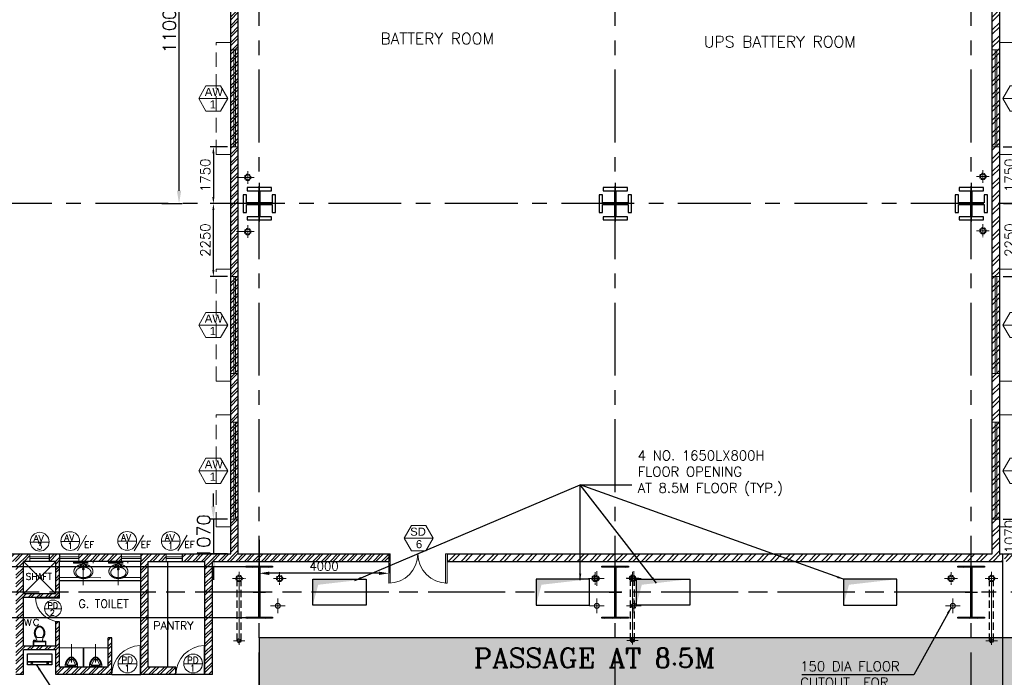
# Model space of a CAD drawing. Header units: inches. Extents: x 156890 to 366890, y 36423 to 221804.
# Tile 8 of 163: x 179339 to 209764, y 136298 to 156608. Entities that reach past the tile are written whole.
import ezdxf
from ezdxf.enums import TextEntityAlignment as Align

# ---------------------------------------------------------------- set-up
doc = ezdxf.new("R2010")
doc.units = ezdxf.units.IN
doc.header["$LTSCALE"] = 1800
doc.header["$MEASUREMENT"] = 0
for name, pattern in [('1 NORTH ELEVATION$0$NORTH ELEVATION$0$HIDDEN', [0.375, 0.25, -0.125]), ('CENTER', [2, 1.25, -0.25, 0.25, -0.25]), ('CENTER2', [1.125, 0.75, -0.125, 0.125, -0.125]), ('CONTINOUS', [0]), ('DASHED', [0.75, 0.5, -0.25]), ('HIDDEN', [0.375, 0.25, -0.125]), ('HIDDEN2', [0.1875, 0.125, -0.0625])]:
    doc.linetypes.add(name, pattern=pattern)
for name, color, linetype, lineweight in [('2CON', 1, 'Continuous', 13), ('7', 8, 'CENTER', 13), ('A-DOOR', 31, 'Continuous', 9), ('A-DOOR TAG', 3, 'Continuous', 15), ('A-WIN TAG', 3, 'Continuous', 13), ('A-WIN TAG TEXT', 3, 'Continuous', 13), ('CCONTHIN', 15, '1 NORTH ELEVATION$0$NORTH ELEVATION$0$HIDDEN', 13), ('CHAT', 11, 'Continuous', 13), ('CL', 8, 'CENTER', 15), ('dimension line', 4, 'Continuous', 13), ('DOOR', 235, 'Continuous', 13), ('DRAIN', 251, 'DASHED', 25), ('OPENING EO', 2, 'Continuous', 18), ('RAIN WATER', 6, 'Continuous', 18), ('SUNSHADE', 2, '1 NORTH ELEVATION$0$NORTH ELEVATION$0$HIDDEN', 13), ('WALL HATCH', 251, 'Continuous', 13), ('WIN', 31, 'Continuous', 13), ('WINDOW', 3, 'Continuous', 13)]:
    doc.layers.add(name, color=color, linetype=linetype, lineweight=lineweight)
for name, color, linetype in [('BRACING', 1, 'HIDDEN'), ('CEN', 8, 'CENTER'), ('COL', 1, 'Continuous'), ('DIM', 4, 'Continuous'), ('FORMAT', 7, 'Continuous'), ('GRID', 251, 'CENTER'), ('HATCH', 5, 'Continuous'), ('TEXT', 3, 'Continuous'), ('TRAY', 11, 'Continuous'), ('WALL', 6, 'Continuous')]:
    doc.layers.add(name, color=color, linetype=linetype)
doc.styles.add('ROAMNS', font='ROMANS.shx')
doc.styles.add('ROMANC', font='ROMANC.SHX')
doc.styles.add('ROMANS', font='romans.shx')
doc.styles.get("Standard").update_dxf_attribs({"font": 'arial.ttf'})
doc.dimstyles.new('DIM INT 1', dxfattribs={"dimtxt": 300, "dimasz": 200, "dimexe": 100, "dimexo": 100, "dimgap": 100, "dimtad": 1, "dimdec": 0, "dimzin": 13, "dimdsep": 46, "dimlunit": 5, "dimtxsty": 'ROAMNS', "dimblk2": 'OBLIQUE', "dimcen": 0.09, "dimclrd": 9, "dimclre": 9, "dimclrt": 4, "dimadec": 0, "dimazin": 0, "dimtfac": 1, "dimtdec": 0, "dimtix": 1, "dimtmove": 2, "dimatfit": 3, "dimfxl": 1, "dimtolj": 1, "dimtzin": 13, "dimarcsym": 0})
doc.dimstyles.new('DIM100 x2', dxfattribs={"dimscale": 0, "dimtxt": 400, "dimasz": 400, "dimexe": 100, "dimexo": 100, "dimgap": 100, "dimtad": 1, "dimdec": 0, "dimzin": 13, "dimdsep": 46, "dimtxsty": 'ROMANS', "dimblk2": 'OBLIQUE', "dimcen": 100, "dimdle": 100, "dimclrd": 9, "dimclre": 9, "dimclrt": 4, "dimadec": 0, "dimazin": 0, "dimtfac": 1.1, "dimtdec": 0, "dimtix": 1, "dimtmove": 2, "dimatfit": 3, "dimfxl": 1, "dimtolj": 1, "dimtzin": 13, "dimarcsym": 0})
doc.dimstyles.new('USER175', dxfattribs={"dimscale": 175, "dimtxt": 2, "dimasz": 1.75, "dimexe": 0, "dimexo": 0, "dimgap": 0.5, "dimtad": 1, "dimdec": 0, "dimzin": 0, "dimdsep": 46, "dimtxsty": 'ROMANS', "dimcen": 0, "dimclrd": 4, "dimclre": 4, "dimclrt": 4, "dimadec": 0, "dimazin": 0, "dimtfac": 0.09, "dimtdec": 0, "dimtix": 1, "dimtofl": 0, "dimtmove": 0, "dimatfit": 3, "dimfxl": 1, "dimtolj": 1, "dimtzin": 0, "dimarcsym": 0})
pattern_1 = [(45, (447808, 12469), (-198.87378, 198.87378), []), (45, (447940.58, 12469), (-198.87378, 198.87378), [])]

# ---------------------------------------------------------------- blocks, each defined once
blk = doc.blocks.new('*D379')
at = {"layer": 'Defpoints', "color": 0, "transparency": 16777216}
for p in [(183635, 161927), (184264, 161927), (183635, 150927)]:
    blk.add_point(p, dxfattribs=at)
at = {"layer": 'dimension line', "color": 9, "lineweight": -2, "transparency": 16777216}
for p, q in [((183735, 161927), (184364, 161927)), ((184264, 151327), (184264, 161527)), ((183735, 150927), (184364, 150927))]:
    blk.add_line(p, q, dxfattribs=at)
at = {"layer": 'dimension line', "color": 9, "transparency": 16777216}
for points in [[(184197, 161527), (184331, 161527), (184264, 161927)], [(184197, 151327), (184331, 151327), (184264, 150927)]]:
    blk.add_solid(points, dxfattribs=at)
at = {"layer": 'dimension line', "color": 4, "transparency": 16777216, "insert": (183964, 156427), "char_height": 400, "attachment_point": 5, "rotation": 90, "style": 'ROMANS'}
blk.add_mtext('\\A1;11000', dxfattribs=at)
blk = doc.blocks.new('_Oblique')
at = {"color": 0, "linetype": 'ByBlock', "lineweight": -2}
blk.add_line((-0.5, -0.5), (0.5, 0.5), dxfattribs=at)
blk = doc.blocks.new('C-1 & C-12a')
at = {"layer": 'COL'}
h = blk.add_hatch(dxfattribs=at)
h.set_pattern_fill('ANSI31', color=256, scale=200, style=0)
h.set_pattern_definition([(45, (-400, -800), (-17.67767, 17.67767), [])])
h.paths.add_polyline_path([(412, 800), (0, 800), (0, 768), (12, 768), (412, 768)])
h.paths.add_polyline_path([(0, 800), (-412, 800), (-412, 768), (0, 768)])
h.paths.add_polyline_path([(0, 768), (-12, 768), (-12, -768), (0, -768)])
h.paths.add_polyline_path([(12, 768), (0, 768), (0, -768), (12, -768)])
h.paths.add_polyline_path([(0, -768), (-12, -768), (-412, -768), (-412, -800), (0, -800)])
h.paths.add_polyline_path([(412, -768), (0, -768), (0, -800), (412, -800)])
at = {"layer": 'CEN'}
for p, q in [((0, -800), (0, 800)), ((-192, 0), (192, 0))]:
    blk.add_line(p, q, dxfattribs=at)
at = {"layer": 'COL'}
for points in [[(-412, 800), (412, 800), (412, 768), (-412, 768)], [(-12, 768), (12, 768), (12, -768), (-12, -768)], [(-412, -768), (412, -768), (412, -800), (-412, -800)]]:
    blk.add_lwpolyline(points, close=True, dxfattribs=at)
blk = doc.blocks.new('pssa-2')
h = blk.add_hatch()
h.set_pattern_fill('DOTS', color=252, scale=6000, style=0)
h.paths.add_polyline_path([(194657, 14122), (194657, 15622), (102478, 15622), (102478, 27122), (71157, 27122), (71157, 25622), (100978, 25622), (100978, 14122)])
at = {"color": 252}
for q in [(102478, 27122), (71157, 25622)]:
    blk.add_line((71157, 27122), q, dxfattribs=at)
blk = doc.blocks.new('COL')
at = {"layer": 'CEN'}
for p, q in [((68089, 138821), (68089, 137621)), ((68196, 138174), (67981, 138175))]:
    blk.add_line(p, q, dxfattribs=at)
at = {"layer": 'COL'}
for p, q in [((67689, 138448), (67589, 138448)), ((67589, 138448), (67589, 137898)), ((67689, 138198), (67689, 138448)), ((68464, 138673), (67714, 138673)), ((67714, 138673), (67714, 138573)), ((67714, 138573), (68063, 138573)), ((68063, 138573), (68063, 138198)), ((68114, 138198), (68114, 138573)), ((68114, 138573), (68464, 138573)), ((68464, 138573), (68464, 138673)), ((68589, 138448), (68489, 138448)), ((68489, 138448), (68489, 138198)), ((68589, 137898), (68589, 138448)), ((68063, 138198), (67689, 138198)), ((67689, 137898), (67689, 138147)), ((67689, 138147), (68063, 138147)), ((68063, 138147), (68063, 137772)), ((68489, 138198), (68114, 138198)), ((68114, 137772), (68114, 138147)), ((68114, 138147), (68489, 138147)), ((68489, 138147), (68489, 137898)), ((67589, 137898), (67689, 137898)), ((68489, 137898), (68589, 137898)), ((68063, 137772), (67714, 137772)), ((67714, 137772), (67714, 137673)), ((67714, 137673), (68464, 137673)), ((68464, 137772), (68114, 137772)), ((68464, 137673), (68464, 137772))]:
    blk.add_line(p, q, dxfattribs=at)
blk = doc.blocks.new('A$C58DA2191')
at = {"layer": 'FORMAT'}
blk.add_blockref('COL', (-68089, -138175), dxfattribs=at)
blk = doc.blocks.new('SERVICE BUILDING-ARCH$0$dd1')
at = {"layer": 'DOOR'}
blk.add_lwpolyline([(-1000, 975), (0, 975), (0, 1000), (-1000, 1000)], close=True, dxfattribs=at)
blk.add_arc((13, 1014), 1014, 182.2093, 269.2412, dxfattribs=at)
blk = doc.blocks.new('Toilet')
for p, q in [((-10, -9.5), (-8, -9.5)), ((-10, -10.5), (-10, -9.5)), ((-7, -10.5), (-10, -10.5)), ((-8, -9.5), (-8, -9)), ((-7, -9), (-7, -10.5)), ((-4, -9), (-6, -15)), ((4, -15), (-4, -15)), ((4, -9), (6, -15)), ((9.5, -7), (9.5, -3))]:
    blk.add_line(p, q)
blk.add_lwpolyline([(10.5, -9), (10.5, -1), (-10.5, -1), (-10.5, -9)], close=True)
for points in [[(-9.5, -3), (-9.5, -7)], [(8.5, -2), (-8.5, -2)], [(-8.5, -8), (8.5, -8)]]:
    blk.add_lwpolyline(points)
for centre, radius, start, end in [((-8.6, -2.9), 0.884, 81.8699, 188.1301), ((-8.6, -7.1), 0.884, 171.8699, 278.1301), ((3.5, -22.6), 12.2, 141.4691, 247.9714), ((4.2, -22.8), 11.3, 136.3677, 238.9468), ((-3.5, -22.6), 12.2, 292.0284, 38.5307), ((-4.2, -22.8), 11.3, 301.053, 43.6321), ((8.6, -2.9), 0.884, 351.8699, 98.1301), ((8.6, -7.1), 0.884, 261.8699, 8.1301), ((0, -28.9), 4, 245.7318, 294.2682), ((0, -30), 4, 254.8605, 285.1395)]:
    blk.add_arc(centre, radius, start, end)
blk = doc.blocks.new('M_Double-Flush - 2000 X 2100 SD1-275612-8_50M')
at = {"layer": 'A-DOOR', "lineweight": 18}
for p, q in [((-1000, 1115), (-949, 1115)), ((-1000, 115), (-1000, 1115)), ((-949, 115), (-949, 1115)), ((949, 115), (949, 1114)), ((1000, 115), (1000, 1115)), ((-1000, 115), (-949, 115)), ((1000, 115), (949, 115))]:
    blk.add_line(p, q, dxfattribs=at)
at = {"layer": 'A-DOOR'}
for centre, start, end in [((-1000, 115), 0, 90), ((1000, 115), 90, 180)]:
    blk.add_arc(centre, 1000, start, end, dxfattribs=at)
blk = doc.blocks.new('*U361')
for p, q in [((-27, 308), (43, 308)), ((-186, 29), (201, 29)), ((-186, 29), (-186, 12)), ((-186, 12), (201, 12)), ((-43, 235), (-121, 59)), ((-121, 59), (136, 59)), ((-43, 235), (58, 235)), ((-20, 283), (35, 283)), ((58, 235), (136, 59)), ((201, 12), (201, 29))]:
    blk.add_line(p, q)
blk.add_circle((7, 194), 12.7)
for centre, radius, start, end in [((148, 24), 334, 121.6971, 179.1551), ((-133, 24), 334, 0.8449, 58.3029), ((8, 300), 273, 227.252, 312.748), ((148, 24), 309, 123.0108, 169.3055), ((-133, 24), 309, 10.6945, 56.9892)]:
    blk.add_arc(centre, radius, start, end)
blk = doc.blocks.new('A$C2FF047AB')
at = {"layer": 'CCONTHIN'}
for p, q in [((-300, -51), (-300, 0)), ((300, 0), (-300, 0)), ((300, -51), (300, 0)), ((300, -11), (-300, -11)), ((300, -24), (-300, -24)), ((300, -38), (-300, -38)), ((300, -51), (-300, -51)), ((-22, -147), (-13, -236)), ((-13, -236), (13, -236)), ((13, -236), (22, -147))]:
    blk.add_line(p, q, dxfattribs=at)
for points in [[(265, -397, -0.106945), (196, -471, -0.081588), (106, -514, -0.06972), (-4, -529, -0.06972), (-113, -514, -0.081588), (-204, -471, -0.106945), (-273, -397, -0.277067), (-273, -221)], [(-273, -221, -0.106945), (-204, -147, -0.081588), (-113, -104, -0.140121), (106, -104)], [(18, -179, -0.053744), (90, -191, -0.081588), (163, -226, -0.106945), (216, -282, -0.277067), (216, -400, -0.106945), (163, -457, -0.081588), (90, -491, -0.06972), (-4, -504, -0.06972), (-98, -491, -0.081588), (-171, -457, -0.106945), (-224, -400, -0.277067), (-224, -282, -0.106945), (-171, -226, -0.081588), (-98, -191, -0.059576), (-18, -178)], [(106, -104, -0.081588), (196, -147, -0.106945), (265, -221, -0.277067), (265, -397)]]:
    blk.add_lwpolyline(points, format="xyb", dxfattribs=at)
for centre in [(-77, -145), (0, -145), (76, -145)]:
    blk.add_circle(centre, 22.5, dxfattribs=at)
blk.add_arc((0, -235), 27, 125.7391, 54.2607, dxfattribs=at)
at = {"layer": 'CL', "ltscale": 0.25}
blk.add_line((0, -739), (0, -3), dxfattribs=at)
blk = doc.blocks.new('*D443')
at = {"layer": 'Defpoints', "color": 0, "transparency": 16777216}
for p in [(185864, 152677), (185324, 150927), (185864, 150927)]:
    blk.add_point(p, dxfattribs=at)
at = {"layer": 'DIM', "color": 9, "lineweight": -2, "transparency": 16777216}
for p, q in [((185764, 152677), (185224, 152677)), ((185324, 152477), (185324, 151127)), ((185764, 150927), (185224, 150927))]:
    blk.add_line(p, q, dxfattribs=at)
at = {"layer": 'DIM', "color": 9, "transparency": 16777216}
for points in [[(185291, 152477), (185357, 152477), (185324, 152677)], [(185291, 151127), (185357, 151127), (185324, 150927)]]:
    blk.add_solid(points, dxfattribs=at)
at = {"layer": 'DIM', "color": 4, "transparency": 16777216, "insert": (185074, 151802), "char_height": 300, "attachment_point": 5, "rotation": 90, "style": 'ROAMNS'}
blk.add_mtext('\\A1;1750', dxfattribs=at)
blk = doc.blocks.new('*D445')
at = {"layer": 'Defpoints', "color": 0, "transparency": 16777216}
for p in [(185864, 141177), (185324, 140107), (185864, 140107)]:
    blk.add_point(p, dxfattribs=at)
at = {"layer": 'dimension line', "color": 9, "lineweight": -2, "transparency": 16777216}
for p, q in [((185324, 141577), (185324, 141977)), ((185764, 141177), (185224, 141177)), ((185324, 141177), (185324, 140107)), ((185764, 140107), (185224, 140107)), ((185324, 139707), (185324, 139307))]:
    blk.add_line(p, q, dxfattribs=at)
at = {"layer": 'dimension line', "color": 9, "transparency": 16777216}
for points in [[(185257, 141577), (185391, 141577), (185324, 141177)], [(185257, 139707), (185391, 139707), (185324, 140107)]]:
    blk.add_solid(points, dxfattribs=at)
at = {"layer": 'dimension line', "color": 4, "transparency": 16777216, "insert": (185024, 140642), "char_height": 400, "attachment_point": 5, "rotation": 90, "style": 'ROMANS'}
blk.add_mtext('\\A1;1070', dxfattribs=at)
blk = doc.blocks.new('*D446')
at = {"color": 9, "lineweight": -2, "transparency": 16777216}
for p, q in [((185764, 150927), (185224, 150927)), ((185324, 148877), (185324, 150727)), ((185764, 148677), (185224, 148677))]:
    blk.add_line(p, q, dxfattribs=at)
at = {"color": 9, "transparency": 16777216}
for points in [[(185291, 150727), (185357, 150727), (185324, 150927)], [(185291, 148877), (185357, 148877), (185324, 148677)]]:
    blk.add_solid(points, dxfattribs=at)
at = {"layer": 'Defpoints', "color": 0, "transparency": 16777216}
for p in [(185324, 150927), (185864, 150927), (185864, 148677)]:
    blk.add_point(p, dxfattribs=at)
at = {"color": 4, "transparency": 16777216, "insert": (185074, 149802), "char_height": 300, "attachment_point": 5, "rotation": 90, "style": 'ROAMNS'}
blk.add_mtext('\\A1;2250', dxfattribs=at)
blk = doc.blocks.new('*D449')
at = {"layer": 'Defpoints', "color": 0, "transparency": 16777216}
for p in [(209624, 152677), (209639, 150927), (210179, 150927)]:
    blk.add_point(p, dxfattribs=at)
at = {"layer": 'DIM', "color": 9, "lineweight": -2, "transparency": 16777216}
for p, q in [((209724, 152677), (210279, 152677)), ((210179, 152477), (210179, 151127)), ((209739, 150927), (210279, 150927))]:
    blk.add_line(p, q, dxfattribs=at)
at = {"layer": 'DIM', "color": 9, "transparency": 16777216}
for points in [[(210146, 152477), (210213, 152477), (210179, 152677)], [(210146, 151127), (210213, 151127), (210179, 150927)]]:
    blk.add_solid(points, dxfattribs=at)
at = {"layer": 'DIM', "color": 4, "transparency": 16777216, "insert": (209929, 151802), "char_height": 300, "attachment_point": 5, "rotation": 90, "style": 'ROAMNS'}
blk.add_mtext('\\A1;1750', dxfattribs=at)
blk = doc.blocks.new('*D451')
at = {"layer": 'Defpoints', "color": 0, "transparency": 16777216}
for p in [(209624, 141177), (209639, 140107), (210179, 140107)]:
    blk.add_point(p, dxfattribs=at)
at = {"layer": 'DIM', "color": 9, "lineweight": -2, "transparency": 16777216}
for p, q in [((210179, 141377), (210179, 141577)), ((209724, 141177), (210279, 141177)), ((210179, 141177), (210179, 140107)), ((209739, 140107), (210279, 140107)), ((210179, 139907), (210179, 139707))]:
    blk.add_line(p, q, dxfattribs=at)
at = {"layer": 'DIM', "color": 9, "transparency": 16777216}
for points in [[(210146, 141377), (210213, 141377), (210179, 141177)], [(210146, 139907), (210213, 139907), (210179, 140107)]]:
    blk.add_solid(points, dxfattribs=at)
at = {"layer": 'DIM', "color": 4, "transparency": 16777216, "insert": (209929, 140642), "char_height": 300, "attachment_point": 5, "rotation": 90, "style": 'ROAMNS'}
blk.add_mtext('\\A1;1070', dxfattribs=at)
blk = doc.blocks.new('*D452')
at = {"color": 9, "lineweight": -2, "transparency": 16777216}
for p, q in [((209739, 150927), (210279, 150927)), ((210179, 148877), (210179, 150727)), ((209724, 148677), (210279, 148677))]:
    blk.add_line(p, q, dxfattribs=at)
at = {"color": 9, "transparency": 16777216}
for points in [[(210146, 150727), (210213, 150727), (210179, 150927)], [(210146, 148877), (210213, 148877), (210179, 148677)]]:
    blk.add_solid(points, dxfattribs=at)
at = {"layer": 'Defpoints', "color": 0, "transparency": 16777216}
for p in [(209639, 150927), (210179, 150927), (209624, 148677)]:
    blk.add_point(p, dxfattribs=at)
at = {"color": 4, "transparency": 16777216, "insert": (209929, 149802), "char_height": 300, "attachment_point": 5, "rotation": 90, "style": 'ROAMNS'}
blk.add_mtext('\\A1;2250', dxfattribs=at)
blk = doc.blocks.new('*D552')
at = {"color": 1, "lineweight": -2, "transparency": 16777216}
for p, q in [((186744, 140547), (186744, 139510)), ((190744, 139827), (190744, 139510)), ((190438, 139510), (187050, 139510))]:
    blk.add_line(p, q, dxfattribs=at)
at = {"color": 1, "transparency": 16777216}
for points in [[(187050, 139561), (187050, 139458), (186744, 139510)], [(190438, 139561), (190438, 139458), (190744, 139510)]]:
    blk.add_solid(points, dxfattribs=at)
at = {"layer": 'Defpoints', "color": 0, "transparency": 16777216}
for p in [(186744, 140547), (190744, 139827), (186744, 139510)]:
    blk.add_point(p, dxfattribs=at)
at = {"color": 7, "transparency": 16777216, "insert": (188744, 139728), "char_height": 262.5, "attachment_point": 5, "style": 'ROMANS'}
blk.add_mtext('\\A1;4000', dxfattribs=at)
blk = doc.blocks.new('A$C7CD21402')
at = {"layer": 'CL'}
for p, q in [((22430, 43646), (22430, 43196)), ((23570, 43646), (23570, 43196)), ((22655, 43421), (22205, 43421)), ((23795, 43421), (23345, 43421)), ((12570, 42803), (12570, 42353)), ((22430, 42803), (22430, 42353)), ((23570, 42803), (23570, 42353)), ((33430, 42803), (33430, 42353)), ((12795, 42578), (12345, 42578)), ((22655, 42578), (22205, 42578)), ((23795, 42578), (23345, 42578)), ((33655, 42578), (33205, 42578))]:
    blk.add_line(p, q, dxfattribs=at)
at = {"layer": 'OPENING EO', "color": 7}
for centre in [(22430, 43421), (23570, 43421), (12570, 42578), (22430, 42578), (23570, 42578), (33430, 42578)]:
    blk.add_circle(centre, 75, dxfattribs=at)
at = {"layer": 'OPENING EO', "color": 3, "insert": (28715, 40859), "char_height": 300, "width": 4604.24, "attachment_point": 1, "style": 'ROMANS'}
blk.add_mtext('150 DIA FLOOR CUTOUT  FOR FDBs/LPs CABLING', dxfattribs=at)
at = {"layer": 'OPENING EO'}
blk.add_leader([(33375, 42527), (32228, 40447), (28759, 40447)], dimstyle='DIM INT 1', override={"dimgap": 100, "dimtad": 0}, dxfattribs=at)

msp = doc.modelspace()

# ---------------------------------------------------------------- hatches: boundary and pattern name
h = msp.add_hatch()
h.set_pattern_fill('ANSI32', color=8, scale=750, style=0)
h.set_pattern_definition(pattern_1)
h.paths.add_polyline_path([(209624.1, 150927.2), (209394.1, 150927.2), (209394.1, 140107.2), (209624.1, 140107.2)])
h.paths.add_polyline_path([(209624.1, 161927.2), (209394.1, 161927.2), (209394.1, 150927.2), (209624.1, 150927.2)])
h.paths.add_polyline_path([(209624.1, 171927.2), (209394.1, 171927.2), (209394.1, 161927.2), (209624.1, 161927.2)])
h.paths.add_polyline_path([(209624.1, 172907.2), (208744.1, 172907.2), (208744.1, 172677.2), (209229.1, 172677.2), (209229.1, 171927.2), (209624.1, 171927.2)])
h = msp.add_hatch()
h.set_pattern_fill('ANSI32', color=8, scale=750, style=0)
h.set_pattern_definition(pattern_1)
h.paths.add_polyline_path([(208744.1, 140107.2), (197744.1, 140107.2), (197744.1, 139877.2), (208744.1, 139877.2)])
h.paths.add_polyline_path([(221744.2, 140107.2), (210744.1, 140107.2), (210744.1, 139877.2), (221744.2, 139877.2)])
h.paths.add_polyline_path([(222449.8, 140107.2), (221899.5, 140107.2), (221744.2, 140107.2), (221744.2, 139877.2), (222516, 139877.2)])
h.paths.add_polyline_path([(192544.4, 140107.2), (192544.4, 139877.2), (197744.1, 139877.2), (197744.1, 140107.2)])
h.paths.add_polyline_path([(209719.1, 139877.2), (209719.1, 140107.2), (208744.1, 140107.2), (208744.1, 139877.2)])
h.paths.add_polyline_path([(209769.1, 140107.2), (209769.1, 139877.2), (210744.1, 139877.2), (210744.1, 140107.2)])
at = {"layer": 'WALL HATCH'}
h = msp.add_hatch(dxfattribs=at)
h.set_pattern_fill('ANSI32', color=256, scale=500, style=0)
h.paths.add_polyline_path([(185864.1, 172677.4), (185864.1, 161927.2), (186094.1, 161927.2), (186094.1, 162377.2), (186079.1, 162377.2), (186079.1, 162427.2), (186093.2, 172677.4)])
h.paths.add_polyline_path([(186094.1, 161927.2), (185864.1, 161927.2), (185864.1, 150927.2), (186094.1, 150927.2)])
h.paths.add_polyline_path([(186094.1, 150927.2), (185864.1, 150927.2), (185864.1, 140107.2), (186094.1, 140107.2)])
h = msp.add_hatch(dxfattribs=at)
h.set_pattern_fill('ANSI32', color=256, scale=500, style=0)
h.paths.add_polyline_path([(174744.1, 140107.2), (173969.1, 140107.2), (173969.1, 138927.2), (174199.1, 138927.2), (174199.1, 139877.2), (174744.1, 139877.2)])
h.paths.add_polyline_path([(178480.5, 138012.3), (177274.1, 138012.3), (177274.1, 138143.2), (177044.1, 138143.2), (177044.1, 138012.3), (175474.4, 138012.3), (175474.4, 138143.2), (175244.4, 138143.2), (175244.4, 138012.2), (175156.6, 138012.2), (174859.4, 138012.2), (174744.1, 138012.2), (174744.1, 136612.2), (174859.1, 136612.2), (174859.1, 137782.3), (177044.1, 137782.3), (177044.1, 137212.2), (177274.1, 137212.2), (177274.1, 137782.3), (178480.5, 137782.3)])
h.paths.add_polyline_path([(174199.1, 138927.2), (173969.1, 138927.2), (173969.1, 137782.2), (174629.1, 137782.2), (174629.1, 136612.2), (174744.1, 136612.2), (174744.1, 136626.7), (174744.1, 138012.2), (174199.1, 138012.2)])
h.paths.add_polyline_path([(175474.4, 139711.2), (175244.4, 139711.2), (175244.4, 138927.2), (175474.4, 138927.2)])
h.paths.add_polyline_path([(175474.4, 138927.2), (175244.4, 138927.2), (175244.4, 138143.2), (175474.4, 138143.2)])
h.paths.add_polyline_path([(177274.1, 139686.6), (177044.1, 139487.4), (177044.1, 138927.2), (177256.6, 138927.2), (177256.6, 139124.1), (177274.1, 139124.1)])
h.paths.add_polyline_path([(177274.1, 138730.4), (177256.6, 138730.4), (177256.6, 138927.2), (177044.1, 138927.2), (177044.1, 138517.1), (177274.1, 138317.9)])
h.paths.add_polyline_path([(177274.1, 138317.9), (177044.1, 138517.1), (177044.1, 138143.2), (177274.1, 138143.2)])
h.paths.add_polyline_path([(177274.1, 139686.6), (177274.1, 139711.2), (177044.1, 139711.2), (177044.1, 139487.4)])
h.paths.add_polyline_path([(179454.1, 139711.2), (179224.1, 139711.2), (179224.1, 138927.2), (179454.1, 138927.2)])
h.paths.add_polyline_path([(179454.1, 138762.2), (180569.1, 138762.2), (180569.1, 138927.2), (180454.1, 138927.2), (180454.1, 138877.2), (179454.1, 138877.2), (179454.1, 138927.2), (179224.1, 138927.2), (179224.1, 138327.2), (179224.1, 138143.2), (179454.1, 138143.2)])
h.paths.add_polyline_path([(180569.1, 139711.2), (180454.1, 139711.2), (180454.1, 138927.2), (180569.1, 138927.2)])
h.paths.add_polyline_path([(183314.1, 139711.2), (183084.1, 139711.2), (183084.1, 138927.2), (183314.1, 138927.2)])
h.paths.add_polyline_path([(183314.1, 138927.2), (183084.1, 138927.2), (183084.1, 138143.2), (183314.1, 138143.2)])
h.paths.add_polyline_path([(183314.1, 138143.2), (183084.1, 138143.2), (183084.1, 136382.2), (184164.1, 136382.2), (184164.1, 136612.2), (183314.1, 136612.2)])
h.paths.add_polyline_path([(185294.1, 139711.2), (185064.1, 139711.2), (185064.1, 138927.2), (185294.1, 138927.2)])
h.paths.add_polyline_path([(185294.1, 139877.2), (185064.1, 139877.2), (185064.1, 139711.2), (185294.1, 139711.2)])
h.paths.add_polyline_path([(185294.1, 138927.2), (185064.1, 138927.2), (185064.1, 138143.2), (185294.1, 138143.2)])
h.paths.add_polyline_path([(185294.1, 138143.2), (185064.1, 138143.2), (185064.1, 136382.2), (185294.1, 136382.2)])
h.paths.add_polyline_path([(177274.1, 139711.2), (177274.1, 140107.2), (174744.1, 140107.2), (174744.1, 139877.2), (175244.4, 139877.2), (175244.4, 139711.2), (175474.4, 139711.2), (175474.4, 139877.2), (177044.1, 139877.2), (177044.1, 139711.2)])
h.paths.add_polyline_path([(182484.1, 139877.2), (182484.1, 140107.2), (181169.1, 140107.2), (181169.1, 139877.2)])
h.paths.add_polyline_path([(179654.1, 139877.2), (179654.1, 140107.2), (177874.1, 140107.2), (177874.1, 139877.2), (179224.1, 139877.2), (179224.1, 139711.2), (179454.1, 139711.2), (179454.1, 139877.2)])
h.paths.add_polyline_path([(180254.1, 140107.2), (180254.1, 139877.2), (180454.1, 139877.2), (180454.1, 139711.2), (180569.1, 139711.2), (180569.1, 140107.2)])
h.paths.add_polyline_path([(179454.1, 136382.2), (179454.1, 137147.2), (180454.1, 137147.2), (180454.1, 136382.2), (182184.1, 136382.2), (182184.1, 137512.2), (182069.1, 137512.2), (182069.1, 136612.2), (180569.1, 136612.2), (180569.1, 138012.2), (180454.1, 138012.2), (180454.1, 137262.2), (179454.1, 137262.2), (179454.1, 138143.2), (179224.1, 138143.2), (179224.1, 137782.3), (179224.1, 136382.2)])
h.paths.add_polyline_path([(184364.1, 140107.2), (184364.1, 139877.2), (190744.4, 139877.2), (190744.4, 140107.2)])
h.paths.add_polyline_path([(183864.1, 139877.2), (183864.1, 140107.2), (183084.1, 140107.2), (183084.1, 139711.2), (183314.1, 139711.2), (183314.1, 139877.2)])
h.paths.add_polyline_path([(185064.1, 138081.5), (185064.1, 137706.5)], flags=17)

# ---------------------------------------------------------------- linework, layer by layer
for points in [[(179584.9, 137023.3), (180332, 137023.3), (180332, 136678.7), (179584.9, 136678.7)], [(179584.9, 136772.2), (180332, 136772.2), (180332, 136772.2), (179584.9, 136772.2)]]:
    msp.add_lwpolyline(points, close=True)
for centre in [(179714.4, 136729.7), (180202.6, 136729.7)]:
    msp.add_circle(centre, 21)
at = {"layer": '2CON'}
for p, q in [((184869.9, 154177.2), (185769.9, 154177.2)), ((210618.4, 154177.2), (209718.4, 154177.2)), ((184869.9, 147177.2), (185769.9, 147177.2)), ((210618.4, 147177.2), (209718.4, 147177.2)), ((184869.9, 142677.2), (185769.9, 142677.2)), ((210618.4, 142677.2), (209718.4, 142677.2))]:
    msp.add_line(p, q, dxfattribs=at)
at = {"layer": '7'}
for p, q in [((186119.1, 139552.2), (186119.1, 137291.7)), ((198275.1, 139559), (198275.1, 137298.4)), ((209369.1, 139552.2), (209369.1, 137291.7))]:
    msp.add_line(p, q, dxfattribs=at)
at = {"layer": '7', "ltscale": 0.5}
for p, q in [((185942.4, 137427.2), (186299.2, 137427.2)), ((198098.3, 137434), (198455.2, 137434)), ((209192.4, 137427.2), (209549.2, 137427.2))]:
    msp.add_line(p, q, dxfattribs=at)
at = {"layer": 'A-DOOR TAG', "color": 1}
for p, q in [((181408.1, 140684.2), (181120.7, 140201.7)), ((183166.3, 140689.4), (182878.9, 140206.8)), ((184512.8, 140689.4), (184225.4, 140206.8)), ((180246.9, 140473.8), (179666.8, 140473.8)), ((181191.8, 140492.5), (180611.8, 140492.5)), ((182950, 140497.7), (182370, 140497.7)), ((184296.5, 140497.7), (183716.5, 140497.7)), ((180629.1, 138409.9), (180107.1, 138409.9)), ((182961.1, 136711.1), (182381.1, 136711.1)), ((184988.1, 136711.1), (184408, 136711.1))]:
    msp.add_line(p, q, dxfattribs=at)
for centre, radius in [((179956.8, 140486), 290.3), ((180901.8, 140504.7), 290.3), ((182660, 140509.9), 290.3), ((184006.5, 140509.9), 290.3), ((180368.1, 138420.9), 261.2), ((182671.1, 136723.3), 290.3), ((184698, 136723.3), 290.3)]:
    msp.add_circle(centre, radius, dxfattribs=at)
at = {"layer": 'A-WIN TAG'}
msp.add_line((191217.6, 140595.6), (192117.6, 140595.6), dxfattribs=at)
for points in [[(185544.9, 154567), (185769.9, 154177.2), (185544.9, 153787.5), (185094.9, 153787.5), (184869.9, 154177.2), (185094.9, 154567)], [(209943.4, 154567), (209718.4, 154177.2), (209943.4, 153787.5), (210393.4, 153787.5), (210618.4, 154177.2), (210393.4, 154567)], [(185544.9, 147567), (185769.9, 147177.2), (185544.9, 146787.5), (185094.9, 146787.5), (184869.9, 147177.2), (185094.9, 147567)], [(209943.4, 147567), (209718.4, 147177.2), (209943.4, 146787.5), (210393.4, 146787.5), (210618.4, 147177.2), (210393.4, 147567)], [(185544.9, 143067), (185769.9, 142677.2), (185544.9, 142287.5), (185094.9, 142287.5), (184869.9, 142677.2), (185094.9, 143067)], [(209943.4, 143067), (209718.4, 142677.2), (209943.4, 142287.5), (210393.4, 142287.5), (210618.4, 142677.2), (210393.4, 143067)], [(191442.6, 140985.3), (191217.6, 140595.6), (191442.6, 140205.9), (191892.6, 140205.9), (192117.6, 140595.6), (191892.6, 140985.3)]]:
    msp.add_lwpolyline(points, close=True, dxfattribs=at)
at = {"layer": 'BRACING', "const_width": 40}
for points in [[(175156.6, 139711.2), (186331.6, 139711.2)], [(175156.6, 138143.2), (186331.6, 138143.2)]]:
    msp.add_lwpolyline(points, dxfattribs=at)
at = {"layer": 'CCONTHIN', "linetype": 'Continuous'}
for p, q in [((179454.1, 139877.2), (180454.1, 138877.2)), ((179454.1, 138877.2), (180454.1, 139877.2)), ((182069.1, 137212.2), (180569.1, 137212.2)), ((181303.1, 136612.2), (181303.1, 137212.2)), ((181319.1, 136612.2), (181319.1, 137212.2))]:
    msp.add_line(p, q, dxfattribs=at)
at = {"layer": 'CL', "ltscale": 0.25}
for p, q in [((180569.1, 139377.2), (181850.4, 139374.1)), ((183066.9, 139377.2), (182330.7, 139377.2)), ((180936.1, 137321.5), (180936.1, 136612.2)), ((181686.1, 137321.5), (181686.1, 136612.2))]:
    msp.add_line(p, q, dxfattribs=at)
at = {"layer": 'DRAIN', "color": 4, "linetype": 'HIDDEN', "ltscale": 0.5}
for p, q in [((186056.6, 137427.2), (186056.6, 139274.2)), ((186181.6, 137427.2), (186181.6, 139274.2)), ((198212.6, 137434), (198212.6, 139280.9)), ((198337.6, 137434), (198337.6, 139280.9)), ((209306.6, 137427.2), (209306.6, 139274.2)), ((209431.6, 137427.2), (209431.6, 139274.2))]:
    msp.add_line(p, q, dxfattribs=at)
at = {"layer": 'GRID'}
for p, q in [((197744.1, 88016.5), (197744.1, 181402.9)), ((208744.1, 88016.5), (208744.1, 176539.9)), ((186744.1, 88016.5), (186744.1, 175427.2)), ((212729.5, 150927.2), (168444.1, 150927.2)), ((208744.1, 138927.2), (167944.1, 138927.2)), ((316610.8, 138927.2), (169944.1, 138927.2)), ((316610.8, 138927.2), (171944.1, 138927.2)), ((208744.1, 138927.2), (182245, 138927.2))]:
    msp.add_line(p, q, dxfattribs=at)
at = {"layer": 'HATCH'}
for points in [[(188394.5, 138527.2), (188394.5, 139327.2), (188563.9, 139156.2), (190044.7, 139327.2)], [(195293.9, 138527.2), (195293.9, 139327.2), (195463.3, 139156.2), (196944.1, 139327.2)], [(198393.9, 138527.2), (198393.9, 139327.2), (198563.3, 139156.2), (200044.1, 139327.2)], [(204794.3, 138527.2), (204794.3, 139327.2), (204963.7, 139156.2), (206444.5, 139327.2)]]:
    msp.add_solid(points, dxfattribs=at)
at = {"layer": 'RAIN WATER', "linetype": 'CENTER2', "ltscale": 0.05}
for p, q in [((186386.6, 151538.5), (186386.6, 151938.5)), ((209101.7, 151566.1), (209101.7, 151966.1)), ((186036.6, 151738.5), (186586.6, 151738.5)), ((208901.7, 151766.1), (209301.7, 151766.1)), ((186036.7, 150061.2), (186586.7, 150061.2)), ((186386.7, 150261.2), (186386.7, 149861.2)), ((208901.9, 150088.8), (209301.9, 150088.8)), ((209101.9, 150288.8), (209101.9, 149888.8)), ((185919.1, 139352.2), (186319.1, 139352.2)), ((186119.1, 139152.2), (186119.1, 139552.2)), ((187569.1, 139352.2), (187169.1, 139352.2)), ((187369.1, 139152.2), (187369.1, 139552.2)), ((196919.1, 139352.2), (197319.1, 139352.2)), ((197119.1, 139152.2), (197119.1, 139552.2)), ((198475.1, 139359), (198075.1, 139359)), ((198275.1, 139159), (198275.1, 139559)), ((207919.1, 139352.2), (208319.1, 139352.2)), ((208119.1, 139152.2), (208119.1, 139552.2)), ((209569.1, 139352.2), (209169.1, 139352.2)), ((209369.1, 139152.2), (209369.1, 139552.2))]:
    msp.add_line(p, q, dxfattribs=at)
at = {"layer": 'RAIN WATER', "linetype": 'HIDDEN2', "ltscale": 0.25}
for centre, radius in [((186386.6, 151738.5), 100), ((209101.7, 151766.1), 100), ((186386.7, 150061.2), 100), ((209101.9, 150088.8), 100), ((186119.1, 139352.2), 100), ((187369.1, 139352.2), 100), ((197119.1, 139352.2), 100), ((198275.1, 139359), 100), ((208119.1, 139352.2), 100), ((209369.1, 139352.2), 100), ((186119.1, 137427.2), 62.5), ((198275.1, 137434), 62.5), ((209369.1, 137427.2), 62.5)]:
    msp.add_circle(centre, radius, dxfattribs=at)
at = {"layer": 'RAIN WATER', "ltscale": 0.25}
for centre in [(209101.7, 151766.1), (186386.6, 151738.5), (186386.7, 150061.2), (209101.9, 150088.8), (186119.1, 139352.2), (187369.1, 139352.2), (197119.1, 139352.2), (198275.1, 139359), (208119.1, 139352.2), (209369.1, 139352.2)]:
    msp.add_circle(centre, 75, dxfattribs=at)
at = {"layer": 'RAIN WATER', "color": 6}
for centre in [(186119.1, 137427.2), (198275.1, 137434), (209369.1, 137427.2)]:
    msp.add_circle(centre, 50, dxfattribs=at)
at = {"layer": 'SUNSHADE'}
for points in [[(185864.1, 152447.2), (185414.1, 152447.2), (185414.1, 155907.2), (185864.1, 155907.2)], [(209624.1, 152447.2), (210074.1, 152447.2), (210074.1, 155907.2), (209624.1, 155907.2)], [(185864.1, 145447.2), (185414.1, 145447.2), (185414.1, 148907.2), (185864.1, 148907.2)], [(209624.1, 145447.2), (210074.1, 145447.2), (210074.1, 148907.2), (209624.1, 148907.2)], [(185864.1, 140947.2), (185414.1, 140947.2), (185414.1, 144407.2), (185864.1, 144407.2)], [(209639.1, 140947.2), (210089.1, 140947.2), (210089.1, 144407.2), (209639.1, 144407.2)]]:
    msp.add_lwpolyline(points, dxfattribs=at)
at = {"layer": 'TRAY', "color": 1, "linetype": 'CONTINOUS'}
for points in [[(190044.7, 138527.2), (188394.5, 138527.2), (188394.5, 139327.2), (190044.7, 139327.2)], [(195293.9, 138527.2), (196944.1, 138527.2), (196944.1, 139327.2), (195293.9, 139327.2)], [(200044.1, 138527.2), (198393.9, 138527.2), (198393.9, 139327.2), (200044.1, 139327.2)], [(204794.3, 138527.2), (206444.5, 138527.2), (206444.5, 139327.2), (204794.3, 139327.2)]]:
    msp.add_lwpolyline(points, close=True, dxfattribs=at)
at = {"layer": 'WALL'}
for p, q in [((185864.1, 140107.2), (185864.1, 172907.2)), ((209624.1, 140107.2), (209624.1, 172907.2)), ((186094.1, 140107.2), (186094.1, 172677.2)), ((209394.1, 140107.2), (209394.1, 172677.2)), ((173969.1, 140107.2), (185864.1, 140107.2)), ((180254.1, 140107.2), (180254.1, 139877.2)), ((180569.1, 140107.2), (180569.1, 139877.2)), ((183084.1, 140107.2), (183084.1, 139877.2)), ((184364.1, 140107.2), (184364.1, 139877.2)), ((186094.1, 140107.2), (190744.4, 140107.2)), ((190744.4, 140107.2), (190744.4, 139877.2)), ((192544.4, 140107.2), (192544.4, 139877.2)), ((192544.4, 140107.2), (209394.1, 140107.2)), ((209624.1, 140107.2), (209719.1, 140107.2)), ((209719.1, 94519.2), (209719.1, 140107.2)), ((179454.1, 138877.2), (179454.1, 139877.2)), ((179454.1, 138877.2), (179454.1, 139877.2)), ((180454.1, 139877.2), (179454.1, 139877.2)), ((180454.1, 138877.2), (180454.1, 139877.2)), ((183084.1, 139877.2), (180569.1, 139877.2)), ((180569.1, 138762.2), (180569.1, 139877.2)), ((183084.1, 136382.2), (183084.1, 139877.2)), ((183314.1, 136612.2), (183314.1, 139877.2)), ((183314.1, 139877.2), (185064.1, 139877.2)), ((183914.1, 136612.2), (183914.1, 139877.2)), ((185064.1, 136382.2), (185064.1, 139877.2)), ((185294.1, 136382.2), (185294.1, 139877.2)), ((185294.1, 139877.2), (190744.4, 139877.2)), ((192544.4, 139877.2), (209719.1, 139877.2)), ((183084.1, 139277.2), (180569.1, 139277.2)), ((180454.1, 138877.2), (179454.1, 138877.2)), ((180569.1, 138762.2), (179454.1, 138762.2)), ((179454.1, 137262.2), (179454.1, 138762.2)), ((180454.1, 137262.2), (180454.1, 138012.2)), ((180569.1, 138012.2), (180454.1, 138012.2)), ((180569.1, 136612.2), (180569.1, 138012.2)), ((180454.1, 137262.2), (179454.1, 137262.2)), ((182184.1, 137512.2), (182069.1, 137512.2)), ((182069.1, 136612.2), (182069.1, 137512.2)), ((182184.1, 136382.2), (182184.1, 137512.2)), ((179454.1, 136382.2), (179454.1, 137147.2)), ((180454.1, 137147.2), (179454.1, 137147.2)), ((180454.1, 136382.2), (180454.1, 137147.2)), ((182069.1, 136612.2), (182069.1, 137212.2)), ((182184.1, 136612.2), (182184.1, 137212.2)), ((182069.1, 136612.2), (180569.1, 136612.2)), ((184164.1, 136612.2), (183314.1, 136612.2)), ((184164.1, 136382.2), (184164.1, 136612.2)), ((179454.1, 136382.2), (179224.1, 136382.2)), ((182184.1, 136382.2), (180454.1, 136382.2)), ((182184.1, 136382.2), (183084.1, 136382.2)), ((184164.1, 136382.2), (183084.1, 136382.2)), ((185294.1, 136382.2), (183084.1, 136382.2))]:
    msp.add_line(p, q, dxfattribs=at)
at = {"layer": 'WIN'}
for p, q in [((179654.1, 140017.2), (180254.1, 140017.2)), ((179654.1, 139967.2), (180254.1, 139967.2)), ((181169.1, 140017.2), (180569.1, 140017.2)), ((181169.1, 139967.2), (180569.1, 139967.2)), ((182484.1, 140017.2), (183084.1, 140017.2)), ((182484.1, 139967.2), (183084.1, 139967.2)), ((183864.1, 140017.2), (184364.1, 140017.2)), ((183864.1, 139967.2), (184364.1, 139967.2))]:
    msp.add_line(p, q, dxfattribs=at)
for points in [[(179654.1, 140107.2), (180254.1, 140107.2), (180254.1, 139877.2), (179654.1, 139877.2)], [(181169.1, 140107.2), (180569.1, 140107.2), (180569.1, 139877.2), (181169.1, 139877.2)], [(182484.1, 140107.2), (183084.1, 140107.2), (183084.1, 139877.2), (182484.1, 139877.2)], [(183864.1, 140107.2), (184364.1, 140107.2), (184364.1, 139877.2), (183864.1, 139877.2)]]:
    msp.add_lwpolyline(points, close=True, dxfattribs=at)
at = {"layer": 'WINDOW', "ltscale": 100}
for p, q in [((185955.5, 152677.2), (185955.5, 155677.2)), ((186005.5, 152677.2), (186005.5, 155677.2)), ((209482.8, 152677.2), (209482.8, 155677.2)), ((209532.8, 152677.2), (209532.8, 155677.2)), ((185955.5, 145677.2), (185955.5, 148677.2)), ((186005.5, 145677.2), (186005.5, 148677.2)), ((209482.8, 145677.2), (209482.8, 148677.2)), ((209532.8, 145677.2), (209532.8, 148677.2)), ((185955.5, 141177.2), (185955.5, 144177.2)), ((186005.5, 141177.2), (186005.5, 144177.2)), ((209482.8, 141177.2), (209482.8, 144177.2)), ((209532.8, 141177.2), (209532.8, 144177.2))]:
    msp.add_line(p, q, dxfattribs=at)
for points in [[(185864.1, 155677.2), (186094.1, 155677.2), (186094.1, 152677.2), (185864.1, 152677.2)], [(209624.1, 155677.2), (209394.1, 155677.2), (209394.1, 152677.2), (209624.1, 152677.2)], [(185864.1, 148677.2), (186094.1, 148677.2), (186094.1, 145677.2), (185864.1, 145677.2)], [(209624.1, 148677.2), (209394.1, 148677.2), (209394.1, 145677.2), (209624.1, 145677.2)], [(185864.1, 144177.2), (186094.1, 144177.2), (186094.1, 141177.2), (185864.1, 141177.2)], [(209624.1, 144177.2), (209394.1, 144177.2), (209394.1, 141177.2), (209624.1, 141177.2)]]:
    msp.add_lwpolyline(points, close=True, dxfattribs=at)

# ---------------------------------------------------------------- block references
for name, p in [('A$C58DA2191', (186744, 150927.2)), ('A$C58DA2191', (197744, 150927.2)), ('A$C58DA2191', (208744, 150927.2)), ('C-1 & C-12a', (186744.1, 138927.2)), ('C-1 & C-12a', (197744.1, 138927.2)), ('C-1 & C-12a', (208744.1, 138927.2)), ('A$C7CD21402', (174744.1, 95927.2)), ('pssa-2', (115586.7, 110404.9))]:
    msp.add_blockref(name, p)
at = {"xscale": -1}
for p in [(181304.5, 139877.2), (182384.8, 139877.2)]:
    msp.add_blockref('A$C2FF047AB', p, dxfattribs=at)
at = {"layer": 'A-DOOR', "xscale": 0.9, "yscale": 0.9, "zscale": 0.9, "rotation": 180}
msp.add_blockref('M_Double-Flush - 2000 X 2100 SD1-275612-8_50M', (191644.4, 140210.7), dxfattribs=at)
at = {"layer": 'CCONTHIN', "xscale": -18.75, "yscale": 18.75, "zscale": 18.75, "rotation": 180}
msp.add_blockref('Toilet', (179954.1, 137243.5), dxfattribs=at)
at = {"layer": 'CCONTHIN', "xscale": -1}
msp.add_blockref('*U361', (180943.8, 136615.4), dxfattribs=at)
at = {"layer": 'CCONTHIN'}
msp.add_blockref('*U361', (181678.5, 136615.4), dxfattribs=at)
at = {"layer": 'CHAT', "xscale": 0.7436525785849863, "yscale": 0.7436525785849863, "zscale": 0.7436525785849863}
msp.add_blockref('SERVICE BUILDING-ARCH$0$dd1', (180569.1, 138018.6), dxfattribs=at)
at = {"layer": 'CHAT', "xscale": 0.8999999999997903, "yscale": 0.8999999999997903, "zscale": 0.8999999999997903, "rotation": 270}
for p in [(182184.1, 136382.2), (184164.1, 136382.2)]:
    msp.add_blockref('SERVICE BUILDING-ARCH$0$dd1', p, dxfattribs=at)

# ---------------------------------------------------------------- texts
at = {"layer": 'A-DOOR TAG', "linetype": 'Continuous', "style": 'ROMANS'}
for s, height, p in [('AV', 200, (179771, 140589.8)), ('AV', 200, (180716, 140608.5)), ('AV', 200, (182474.2, 140613.7)), ('AV', 200, (183820.7, 140613.7)), ('3', 200, (179869.3, 140343.9)), ('1', 200, (180814.2, 140362.6)), ('EF', 200, (181326, 140394.3)), ('1', 200, (182572.5, 140367.7)), ('EF', 200, (183084.2, 140399.4)), ('1', 200, (183919, 140367.7)), ('EF', 200, (184430.7, 140399.4)), ('PD', 180, (180200.9, 138514.3)), ('2', 180, (180271.3, 138292.9)), ('PD', 200, (182479.3, 136827.1)), ('PD', 200, (184506.3, 136827.1)), ('1', 200, (182573.1, 136581.1)), ('1', 200, (184600, 136581.1))]:
    msp.add_text(s, height=height, dxfattribs=at).set_placement(p, align=Align.MIDDLE_LEFT)
at = {"layer": 'A-WIN TAG'}
for s, p in [('AW', (185339.6, 154377.2)), ('1', (185308.3, 153991.4)), ('AW', (185339.6, 147377.2)), ('1', (185308.3, 146991.4)), ('AW', (185339.6, 142877.2)), ('1', (185308.3, 142491.4))]:
    msp.add_text(s, height=250, dxfattribs=at).set_placement(p, align=Align.MIDDLE)
at = {"layer": 'A-WIN TAG TEXT'}
for s, p in [('SD', (191647.9, 140795.5)), ('6', (191679.2, 140409.7))]:
    msp.add_text(s, height=250, dxfattribs=at).set_placement(p, align=Align.MIDDLE)
at = {"layer": 'OPENING EO', "color": 3, "insert": (198436.4, 143298.3), "char_height": 300, "width": 6478.106, "attachment_point": 1, "style": 'ROMANS'}
msp.add_mtext('4 NO. 1650LX800H\\PFLOOR OPENING\\PAT 8.5M FLOOR (TYP.)', dxfattribs=at)
at = {"layer": 'TEXT'}
for s, height, style, p in [('BATTERY ROOM', 350, 'ROMANS', (190487.2, 155848)), ('SHAFT', 200, 'ROAMNS', (179528.4, 139310.7)), ('G. TOILET', 250, 'ROAMNS', (181154.9, 138446.5)), ('wc', 300, 'ROAMNS', (179447.9, 137892)), ('PANTRY', 250, 'ROAMNS', (183466.6, 137769)), ('PASSAGE AT 8.5M', 600, 'ROMANC', (193370.9, 136595.4))]:
    msp.add_text(s, height=height, dxfattribs=dict(at, style=style)).set_placement(p)
at = {"layer": 'TEXT', "insert": (200481.2, 156102.1), "char_height": 350, "width": 5732.532, "attachment_point": 1, "line_spacing_factor": 0.805714, "style": 'ROMANS'}
msp.add_mtext('UPS BATTERY ROOM', dxfattribs=at)

# ---------------------------------------------------------------- dimensions: what is measured, and where the dimension line sits
for base, p1, p2, picture, middle in [((185324, 150927.2), (185864.1, 148677.2), (185864.1, 150927.2), '*D446', (185074, 149802.2)), ((210179.2, 150927.2), (209624.1, 148677.2), (209639.1, 150927.2), '*D452', (209929.2, 149802.2))]:
    dim = msp.add_linear_dim(base=base, p1=p1, p2=p2, angle=90, dimstyle='DIM INT 1')
    dim.commit()
    dim.dimension.update_dxf_attribs({"geometry": picture, "text_midpoint": middle})
dim = msp.add_linear_dim(base=(186744.1, 139509.5), p1=(190744.4, 139826.6), p2=(186744.1, 140546.7), dimstyle='USER175', override={"dimtxt": 1.5, "dimclrd": 1, "dimclre": 1, "dimclrt": 7, "dimfxl": 0.18})
dim.commit()
dim.dimension.update_dxf_attribs({"geometry": '*D552', "text_midpoint": (188744.3, 139728.3)})
at = {"layer": 'DIM'}
for base, p1, p2, picture, middle in [((185324, 150927.2), (185864.1, 152677.2), (185864.1, 150927.2), '*D443', (185074, 151802.2)), ((210179.2, 150927.2), (209624.1, 152677.2), (209639.1, 150927.2), '*D449', (209929.2, 151802.2)), ((210179.2, 140107.2), (209624.1, 141177.2), (209639.1, 140107.2), '*D451', (209929.2, 140642.2))]:
    dim = msp.add_linear_dim(base=base, p1=p1, p2=p2, angle=90, dimstyle='DIM INT 1', dxfattribs=at)
    dim.commit()
    dim.dimension.update_dxf_attribs({"geometry": picture, "text_midpoint": middle})
at = {"layer": 'dimension line'}
for base, p1, p2, picture, middle in [((184264.2, 161927.2), (183634.5, 150927.2), (183634.5, 161927.2), '*D379', (183964.2, 156427.2)), ((185324, 140107.2), (185864.1, 141177.2), (185864.1, 140107.2), '*D445', (185024, 140642.2))]:
    dim = msp.add_linear_dim(base=base, p1=p1, p2=p2, angle=90, dimstyle='DIM100 x2', override={"dimscale": 1}, dxfattribs=at)
    dim.commit()
    dim.dimension.update_dxf_attribs({"geometry": picture, "text_midpoint": middle})

# ---------------------------------------------------------------- leaders
for points in [[(189698.2, 139287.2), (196657.9, 142240.7), (198254.1, 142240.7)], [(196657.9, 139294.2), (196657.9, 142240.7), (198254.1, 142240.7)], [(199015.3, 139208.4), (196657.9, 142240.7), (198254.1, 142240.7)], [(204794.3, 139327.2), (196657.9, 142240.7), (198254.1, 142240.7)]]:
    msp.add_leader(points, dimstyle='DIM INT 1', override={"dimgap": 100, "dimtad": 0})
at = {"layer": 'OPENING EO'}
msp.add_leader([(179848.9, 136696.6), (180466.4, 135745.8), (180594.5, 135745.8)], dimstyle='DIM INT 1', override={"dimgap": 100, "dimtad": 0}, dxfattribs=at)

doc.saveas('drawing.dxf')
